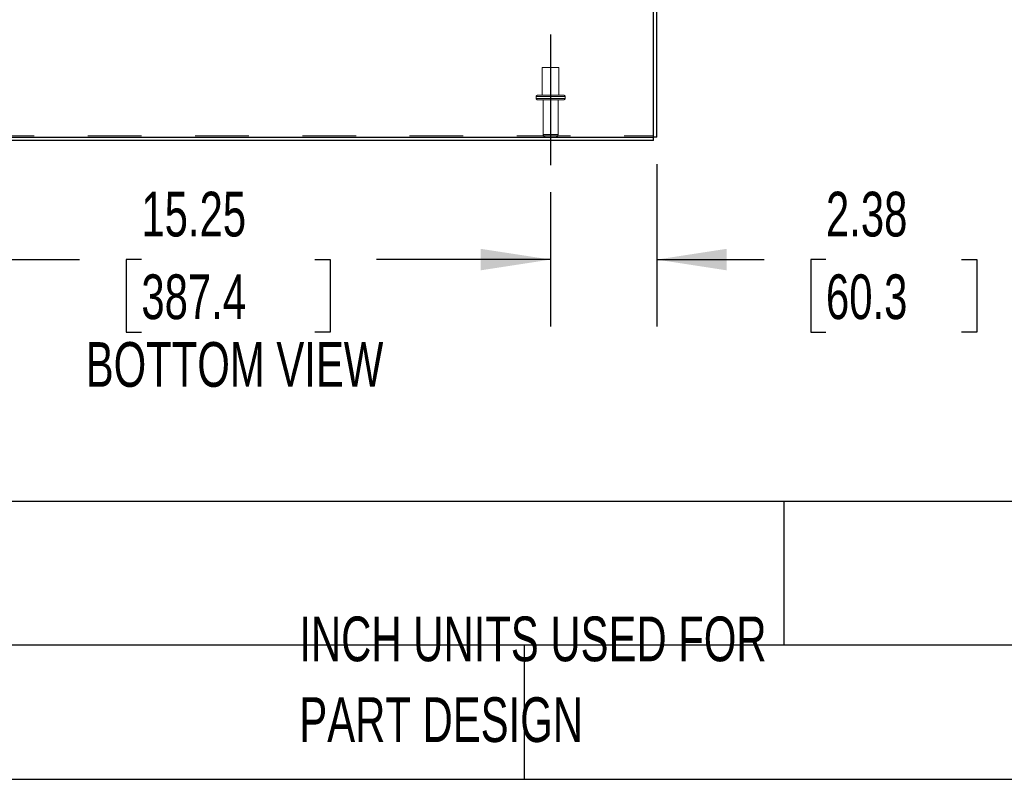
# Model space of a CAD drawing. Header units: inches. Extents: x 0.2 to 10.7, y 0.2 to 7.9.
# Tile 11 of 95: x 3.7 to 5.5, y 0.2 to 1.6. Entities that reach past the tile are written whole.
import ezdxf

# ---------------------------------------------------------------- set-up
doc = ezdxf.new("R2010")
doc.units = ezdxf.units.IN
doc.header["$MEASUREMENT"] = 0
doc.linetypes.add('CENTERX2', pattern=[0.8, 0.5, -0.1, 0.1, -0.1])
doc.linetypes.add('HIDDEN', pattern=[0.075, 0.05, -0.025])
for name, color, linetype in [('CENTER', 40, 'CENTERX2'), ('DIMENSIONS', 140, 'Continuous'), ('TEXT', 140, 'Continuous')]:
    doc.layers.add(name, color=color, linetype=linetype)
doc.styles.add('SLDTEXTSTYLE0', font='TXT', dxfattribs={"width": 0.7})
doc.dimstyles.new('SLDDIMSTYLE0', dxfattribs={"dimtxt": 0.084961, "dimasz": 0.13, "dimexe": 0, "dimexo": 0.0625, "dimgap": 0.02124, "dimtad": 0, "dimtih": 1, "dimtoh": 1, "dimlfac": 12, "dimrnd": 1e-09, "dimzin": 12, "dimdsep": 46, "dimtxsty": 'SLDTEXTSTYLE0', "dimsah": 1, "dimcen": 0.09, "dimadec": 0, "dimazin": 3, "dimtfac": 1, "dimtofl": 0, "dimtmove": 0, "dimatfit": 3, "dimfxl": 0, "dimfrac": 2, "dimtolj": 1, "dimtzin": 12, "dimarcsym": 0})
doc.dimstyles.new('SLDDIMSTYLE1', dxfattribs={"dimtxt": 0.084961, "dimasz": 0.13, "dimexe": 0, "dimexo": 0.0625, "dimgap": 0.02124, "dimtad": 0, "dimtih": 1, "dimtoh": 1, "dimlfac": 12, "dimrnd": 1e-09, "dimzin": 12, "dimdsep": 46, "dimtxsty": 'SLDTEXTSTYLE0', "dimsah": 1, "dimcen": 0.09, "dimadec": 0, "dimazin": 3, "dimtfac": 1, "dimtmove": 0, "dimatfit": 0, "dimfxl": 0, "dimfrac": 2, "dimtolj": 1, "dimtzin": 12, "dimarcsym": 0})

# ---------------------------------------------------------------- blocks, each defined once
blk = doc.blocks.new('SW_NOTE_0_3')
at = {"layer": 'TEXT', "color": 0, "char_height": 0.083333, "attachment_point": 1, "style": 'SLDTEXTSTYLE0'}
for s, insert in [('PART DIMENSIONS MAY DIFFER SLIGHTLY', (0, 0.1074)), ("DUE TO MANUFACTURER'S VARIANCES", (0, -0.0431))]:
    blk.add_mtext(s, dxfattribs=dict(at, insert=insert))
blk = doc.blocks.new('SW_NOTE_0_6')
at = {"layer": 'TEXT', "color": 0, "char_height": 0.083333, "attachment_point": 1, "style": 'SLDTEXTSTYLE0'}
for s, insert in [('INCH UNITS USED FOR', (0, 0.1074)), ('PART DESIGN', (0, -0.0431))]:
    blk.add_mtext(s, dxfattribs=dict(at, insert=insert))
blk = doc.blocks.new('_D_20')
at = {"layer": 'DIMENSIONS'}
for p, q in [((3.4044, 1.3025), (3.4044, 1.0518)), ((4.6752, 1.3025), (4.6752, 1.0518)), ((3.4044, 1.1768), (3.7973, 1.1768)), ((3.9124, 1.1768), (3.8839, 1.1768)), ((3.8839, 1.1768), (3.8839, 1.0418)), ((4.2356, 1.1768), (4.2641, 1.1768)), ((4.2641, 1.1768), (4.2641, 1.0418)), ((4.6752, 1.1768), (4.3507, 1.1768)), ((3.8839, 1.0418), (3.9124, 1.0418)), ((4.2641, 1.0418), (4.2356, 1.0418))]:
    blk.add_line(p, q, dxfattribs=at)
for points in [[(3.4044, 1.1768), (3.5344, 1.1568), (3.5344, 1.1968)], [(4.6752, 1.1768), (4.5452, 1.1968), (4.5452, 1.1568)]]:
    blk.add_solid(points, dxfattribs=at)
at = {"layer": 'DIMENSIONS', "char_height": 0.08333, "attachment_point": 1, "style": 'SLDTEXTSTYLE0'}
for s, insert in [('15.25', (3.9124, 1.3032)), ('387.4', (3.9124, 1.1492))]:
    blk.add_mtext(s, dxfattribs=dict(at, insert=insert))
blk = doc.blocks.new('_D_21')
at = {"layer": 'DIMENSIONS'}
for p, q in [((4.8732, 1.3549), (4.8732, 1.0518)), ((4.6752, 1.3025), (4.6752, 1.0518)), ((4.6752, 1.1768), (4.4252, 1.1768)), ((4.8732, 1.1768), (5.0735, 1.1768)), ((5.1886, 1.1768), (5.1601, 1.1768)), ((5.1601, 1.1768), (5.1601, 1.0418)), ((5.4411, 1.1768), (5.4696, 1.1768)), ((5.4696, 1.1768), (5.4696, 1.0418)), ((5.1601, 1.0418), (5.1886, 1.0418)), ((5.4696, 1.0418), (5.4411, 1.0418))]:
    blk.add_line(p, q, dxfattribs=at)
for points in [[(4.6752, 1.1768), (4.5452, 1.1968), (4.5452, 1.1568)], [(4.8732, 1.1768), (5.0032, 1.1568), (5.0032, 1.1968)]]:
    blk.add_solid(points, dxfattribs=at)
at = {"layer": 'DIMENSIONS', "char_height": 0.08333, "attachment_point": 1, "style": 'SLDTEXTSTYLE0'}
for s, insert in [('2.38', (5.1886, 1.3032)), ('60.3', (5.1886, 1.1492))]:
    blk.add_mtext(s, dxfattribs=dict(at, insert=insert))

msp = doc.modelspace()

# ---------------------------------------------------------------- linework, layer by layer
at = {"color": 7, "linetype": 'Continuous', "lineweight": 25}
for p, q in [((4.8671629, 1.4048646), (4.8671629, 2.2041253)), ((4.8731629, 1.4048646), (4.8731629, 2.204122)), ((3.2124963, 1.4048646), (4.8671629, 1.4048646)), ((4.8671629, 1.3988646), (3.2154963, 1.3988646)), ((4.8731629, 1.4048646), (4.8671629, 1.4048646)), ((4.8671629, 1.3988646), (4.8671629, 1.4048646))]:
    msp.add_line(p, q, dxfattribs=at)
at = {"color": 7, "linetype": 'HIDDEN', "lineweight": 18}
for p, q in [((4.6908713, 1.5350313), (4.6596213, 1.5350313)), ((4.6596213, 1.5350313), (4.6596213, 1.4829479)), ((4.6908713, 1.4829479), (4.6908713, 1.5350313)), ((4.7023296, 1.4804479), (4.6481629, 1.4804479)), ((4.7023296, 1.4804479), (4.6481629, 1.4804479)), ((4.6481629, 1.4804479), (4.6481629, 1.4771146)), ((4.7023296, 1.4771146), (4.6481629, 1.4771146)), ((4.7023296, 1.4771146), (4.6481629, 1.4771146)), ((4.6998296, 1.4829479), (4.6506629, 1.4829479)), ((4.6998296, 1.4746146), (4.6506629, 1.4746146)), ((4.6614129, 1.4746146), (4.6614129, 1.4098646)), ((4.6890796, 1.4098646), (4.6890796, 1.4746146)), ((4.7023296, 1.4771146), (4.7023296, 1.4804479)), ((3.2124963, 1.4074003), (4.8671629, 1.4074003)), ((4.6890796, 1.4098646), (4.6615674, 1.4098646)), ((4.6890796, 1.4098646), (4.6615674, 1.4098646))]:
    msp.add_line(p, q, dxfattribs=at)
for centre, radius, start, end in [((4.6506629, 1.4804479), 0.0025, 90, 180), ((4.6506629, 1.4771146), 0.0025, 180, 270), ((4.6998296, 1.4804479), 0.0025, 0, 90), ((4.6998296, 1.4771146), 0.0025, 270, 0), ((4.6664129, 1.4098646), 0.005, 180, 270), ((4.6840796, 1.4098646), 0.005, 270, 0)]:
    msp.add_arc(centre, radius, start, end, dxfattribs=at)
at = {"layer": 'CENTER'}
msp.add_line((4.6752463, 1.5959413), (4.6752463, 1.3524831), dxfattribs=at)
at = {"layer": 'TEXT'}
for p, q in [((8.9583333, 0.7259222), (0.2083333, 0.7259222)), ((5.1102, 0.7259222), (5.1102, 0.4583333)), ((8.9583333, 0.4583333), (0.2083333, 0.4583333)), ((4.6259126, 0.4583333), (4.6259126, 0.2083333)), ((0.2083333, 0.2083333), (8.9583333, 0.2083333))]:
    msp.add_line(p, q, dxfattribs=at)

# ---------------------------------------------------------------- block references
for name, p in [('SW_NOTE_0_3', (1.7288399, 0.4042537)), ('SW_NOTE_0_6', (4.2068349, 0.4042537))]:
    msp.add_blockref(name, p, dxfattribs=at)

# ---------------------------------------------------------------- texts
at = {"layer": 'TEXT', "insert": (4.0860414, 1.0230174), "char_height": 0.083333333, "attachment_point": 2, "style": 'SLDTEXTSTYLE0'}
msp.add_mtext('BOTTOM VIEW', dxfattribs=at)

# ---------------------------------------------------------------- dimensions: what is measured, and where the dimension line sits
at = {"layer": 'DIMENSIONS'}
for base, p1, p2, dimstyle, picture, middle in [((4.87316293, 1.17680168), (4.67524626, 1.35248313), (4.87316293, 1.40486462), 'SLDDIMSTYLE1', '_D_21', (5.31484936, 1.17680168)), ((4.6752463, 1.1768017), (3.4044129, 1.3524831), (4.6752463, 1.3524831), 'SLDDIMSTYLE0', '_D_20', (4.0740079, 1.1768017))]:
    dim = msp.add_linear_dim(base=base, p1=p1, p2=p2, dimstyle=dimstyle, dxfattribs=at)
    dim.commit()
    dim.dimension.update_dxf_attribs({"geometry": picture, "text_midpoint": middle, "dimtype": 160})

doc.saveas('drawing.dxf')
